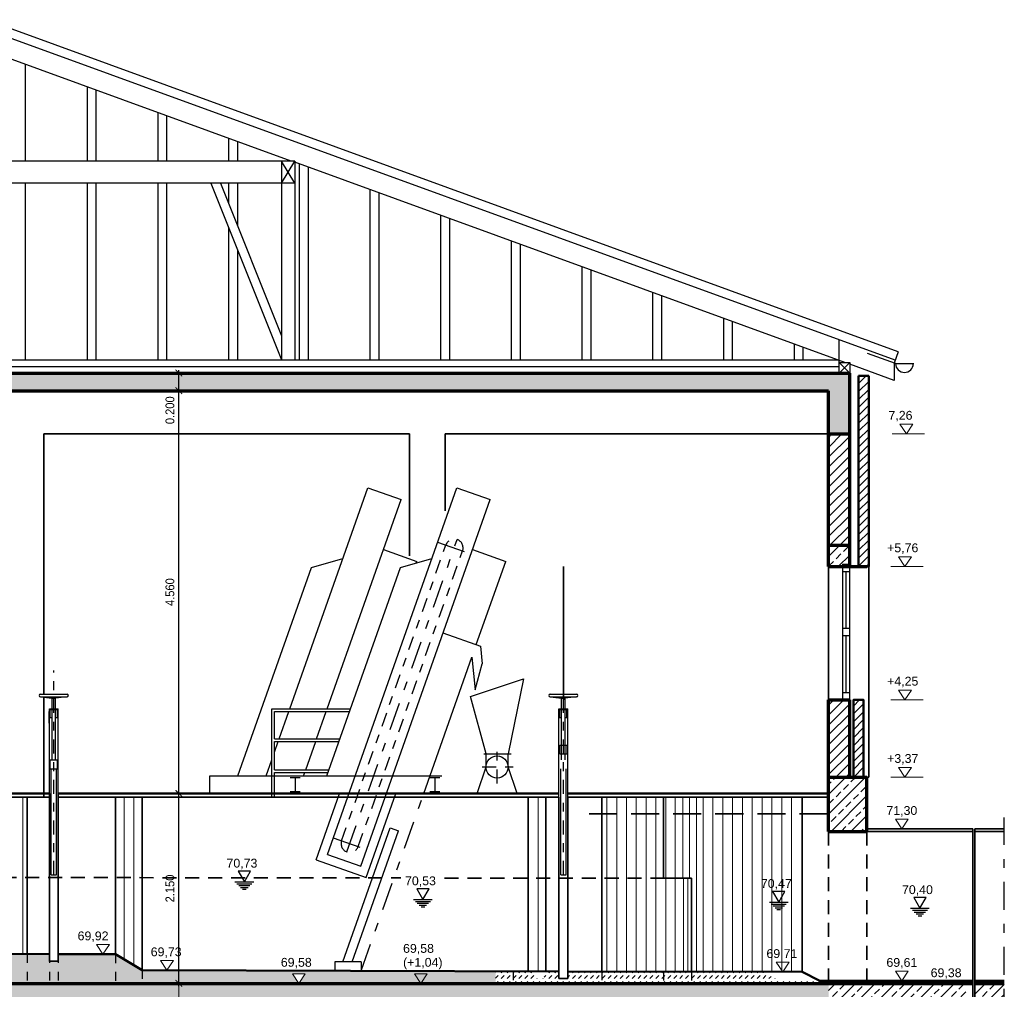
# Model space of a CAD drawing. Header units: metres. Extents: x -5 to 93, y -48 to 79.
# Tile 41 of 91: x 18 to 29, y 68 to 79. Entities that reach past the tile are written whole.
import ezdxf

# ---------------------------------------------------------------- set-up
doc = ezdxf.new("R2010")
doc.units = ezdxf.units.M
doc.header["$LTSCALE"] = 0.05
doc.header["$PDMODE"] = 35
doc.header["$PDSIZE"] = 0.1
for name, pattern in [('STRICHPUNKT2', [12.7, 6.35, -3.175, 0, -3.175]), ('VERDECKT', [9.525, 6.35, -3.175]), ('VERDECKT2', [4.7625, 3.175, -1.5875])]:
    doc.linetypes.add(name, pattern=pattern)
for name, color, linetype, lineweight in [('Bemassung_Bau', 7, 'Continuous', 18), ('Beschrifttung', 7, 'Continuous', 18), ('Dach-Holz', 7, 'Continuous', 25), ('Fenster', 7, 'Continuous', 25), ('Maschinenbau', 152, 'Continuous', 30), ('Maschinenbau-mitte', 152, 'STRICHPUNKT2', 25), ('Sonstiges-1', 3, 'Continuous', 25), ('Sonstiges-Mitte', 3, 'STRICHPUNKT2', 25), ('Sonstiges-verdeckt', 3, 'VERDECKT2', 25), ('Treppe', 7, 'Continuous', 25), ('Wand', 6, 'Continuous', 70), ('Wand-dünn', 2, 'Continuous', 35), ('Wand-Fussbodenaufbau', 1, 'Continuous', 50), ('Wand-Schraffur', 252, 'Continuous', 20), ('Wand-verdeckt', 2, 'VERDECKT', 35), ('Wand-Verkleidung', 1, 'Continuous', 50)]:
    doc.layers.add(name, color=color, linetype=linetype, lineweight=lineweight)
doc.layers.add('Wasseranzeige', color=140, linetype='Continuous')
doc.styles.add('Arial', font='arial.ttf', dxfattribs={"width": 0.9})
doc.styles.get("Standard").update_dxf_attribs({"font": 'arial.ttf'})
doc.dimstyles.new('AEC Bemassung 1-50', dxfattribs={"dimtxt": 0.1, "dimasz": 0.075, "dimexe": 0.0625, "dimexo": 0, "dimgap": 0.05, "dimtad": 1, "dimdec": 3, "dimrnd": 0.005, "dimzin": 1, "dimdsep": 46, "dimtxsty": 'Arial', "dimblk": 'ARCHTICK', "dimcen": 0.125, "dimdle": 0.03125, "dimazin": 0, "dimtfac": 1, "dimtdec": 3, "dimtix": 1, "dimtmove": 2, "dimatfit": 2, "dimfxl": 1, "dimtolj": 1, "dimtzin": 0, "dimarcsym": 0})
pattern_1 = [(45, (-9e-16, 25.69289), (-0.1122532, 0.1122532), []), (45, (0.11225, 25.69289), (-0.1122532, 0.1122532), [0.079375, -0.0396875])]
pattern_2 = [(45, (-0.34923, 0), (0, 0.06735192), [0.047625, -0.047625])]
pattern_3 = [(45, (-0.34923, 0), (-0.1122532, 0.1122532), []), (45, (-0.23698, 0), (-0.1122532, 0.1122532), [0.079375, -0.0396875])]

# ---------------------------------------------------------------- blocks, each defined once
blk = doc.blocks.new('_ArchTick')
at = {"color": 0, "linetype": 'ByBlock', "const_width": 0.15}
blk.add_lwpolyline([(-0.5, -0.5), (0.5, 0.5)], dxfattribs=at)
blk = doc.blocks.new('WASSERAN')
at = {"layer": 'Wasseranzeige'}
for p, q in [((-6.25, 0), (6.25, 0)), ((-5, -1.25), (5, -1.25)), ((-3.75, -2.5), (3.75, -2.5)), ((-2.5, -3.75), (2.5, -3.75)), ((-1.25, -5), (1.25, -5))]:
    blk.add_line(p, q, dxfattribs=at)
blk.add_lwpolyline([(0, 0), (4.13, 7.15), (-4.13, 7.15)], close=True, dxfattribs=at)
blk = doc.blocks.new('*D230')
at = {"layer": 'Bemassung_Bau', "color": 0, "lineweight": -2, "transparency": 16777216}
for p, q in [((19.308, 68.142), (19.308, 70.355)), ((19.308, 70.323), (19.37, 70.323)), ((19.308, 68.173), (19.245, 68.173))]:
    blk.add_line(p, q, dxfattribs=at)
at = {"layer": 'Defpoints', "color": 0, "transparency": 16777216}
for p in [(19.308, 70.323), (19.308, 70.323), (19.308, 68.173)]:
    blk.add_point(p, dxfattribs=at)
at = {"layer": 'Bemassung_Bau', "color": 0, "lineweight": -2, "transparency": 16777216, "xscale": 0.075, "yscale": 0.075, "zscale": 0.075}
for p, rotation in [((19.308, 70.323), 90), ((19.308, 68.173), 270)]:
    blk.add_blockref('_ArchTick', p, dxfattribs=dict(at, rotation=rotation))
at = {"layer": 'Bemassung_Bau', "color": 0, "transparency": 16777216, "insert": (19.207, 69.248), "char_height": 0.1, "attachment_point": 5, "rotation": 90, "style": 'Arial'}
blk.add_mtext('\\A1;2.150', dxfattribs=at)
blk = doc.blocks.new('*D231')
at = {"layer": 'Bemassung_Bau', "color": 0, "lineweight": -2, "transparency": 16777216}
for p, q in [((19.308, 70.292), (19.308, 74.915)), ((19.308, 74.883), (19.37, 74.883)), ((19.308, 70.323), (19.37, 70.323))]:
    blk.add_line(p, q, dxfattribs=at)
at = {"layer": 'Defpoints', "color": 0, "transparency": 16777216}
for p in [(19.308, 74.883), (19.308, 74.883), (19.308, 70.323)]:
    blk.add_point(p, dxfattribs=at)
at = {"layer": 'Bemassung_Bau', "color": 0, "lineweight": -2, "transparency": 16777216, "xscale": 0.075, "yscale": 0.075, "zscale": 0.075}
for p, rotation in [((19.308, 74.883), 90), ((19.308, 70.323), 270)]:
    blk.add_blockref('_ArchTick', p, dxfattribs=dict(at, rotation=rotation))
at = {"layer": 'Bemassung_Bau', "color": 0, "transparency": 16777216, "insert": (19.207, 72.603), "char_height": 0.1, "attachment_point": 5, "rotation": 90, "style": 'Arial'}
blk.add_mtext('\\A1;4.560', dxfattribs=at)
blk = doc.blocks.new('*D232')
at = {"layer": 'Bemassung_Bau', "color": 0, "lineweight": -2, "transparency": 16777216}
for p, q in [((19.308, 74.852), (19.308, 75.115)), ((19.308, 75.083), (19.37, 75.083)), ((19.308, 74.883), (19.37, 74.883))]:
    blk.add_line(p, q, dxfattribs=at)
at = {"layer": 'Defpoints', "color": 0, "transparency": 16777216}
for p in [(19.308, 75.083), (19.308, 75.083), (19.308, 74.883)]:
    blk.add_point(p, dxfattribs=at)
at = {"layer": 'Bemassung_Bau', "color": 0, "lineweight": -2, "transparency": 16777216, "xscale": 0.075, "yscale": 0.075, "zscale": 0.075}
for p, rotation in [((19.308, 75.083), 90), ((19.308, 74.883), 270)]:
    blk.add_blockref('_ArchTick', p, dxfattribs=dict(at, rotation=rotation))
at = {"layer": 'Bemassung_Bau', "color": 0, "transparency": 16777216, "insert": (19.207, 74.662), "char_height": 0.1, "attachment_point": 5, "rotation": 90, "style": 'Arial'}
blk.add_mtext('\\A1;0.200', dxfattribs=at)

msp = doc.modelspace()

# ---------------------------------------------------------------- hatches: boundary and pattern name
at = {"layer": 'Wand-Schraffur'}
h = msp.add_hatch(dxfattribs=at)
h.set_pattern_fill('ANSI33', color=256, scale=0.025, style=0)
h.set_pattern_definition(pattern_1)
h.paths.add_polyline_path([(26.8994, 75.0833), (5.2794, 75.0833), (5.2794, 74.3933), (5.5794, 74.3933), (5.5794, 74.8833), (26.6594, 74.8833), (26.6594, 74.3933), (26.8994, 74.3933)])
h = msp.add_hatch(dxfattribs=at)
h.set_pattern_fill('ANSI31', color=256, scale=0.02, style=0)
h.set_pattern_definition([(45, (-9e-16, 25.69289), (-0.04490128, 0.04490128), [])])
h.paths.add_polyline_path([(27.0569, 71.3833), (26.9419, 71.3833), (26.9419, 70.5083), (27.0569, 70.5083)])
h.paths.add_polyline_path([(27.1144, 75.0503), (26.9994, 75.0503), (26.9994, 72.8933), (27.1144, 72.8933)])
h = msp.add_hatch(dxfattribs=at)
h.set_pattern_fill('ANSI31', color=256, scale=0.025, style=0)
h.set_pattern_definition([(45, (-9e-16, 25.69289), (-0.0561266, 0.0561266), [])])
h.paths.add_polyline_path([(26.6594, 73.1333), (26.8994, 73.1333), (26.8994, 74.3933), (26.6594, 74.3933)])
h.paths.add_polyline_path([(26.6594, 70.5083), (26.8994, 70.5083), (26.8994, 71.3833), (26.6594, 71.3833)])
h = msp.add_hatch(dxfattribs=at)
h.set_pattern_fill('ANSI33', color=256, scale=0.025, style=0)
h.set_pattern_definition(pattern_1)
h.paths.add_polyline_path([(26.8994, 72.8933), (26.8994, 73.1333), (26.6594, 73.1333), (26.6594, 72.8933)])
h.paths.add_polyline_path([(26.6594, 69.8933), (27.0944, 69.8933), (27.0944, 70.5083), (26.6594, 70.5083)])
h = msp.add_hatch(dxfattribs=at)
h.set_pattern_fill('ANSI33', color=256, scale=0.025, style=0)
h.set_pattern_definition(pattern_3)
h.paths.add_polyline_path([(17.4294, 67.8733), (17.4294, 63.3933), (14.9294, 63.3933), (14.9294, 63.4433), (14.9294, 67.8733)], flags=17)
h.paths.add_polyline_path([(14.6294, 67.8733), (14.6294, 63.3933), (12.1294, 63.3933), (12.1294, 67.8733)], flags=17)
h.paths.add_polyline_path([(7.2794, 68.1733), (5.5794, 68.1733), (5.5794, 70.0833), (7.2794, 70.0833)], flags=17)
h.paths.add_polyline_path([(6.6047, 68.2828), (6.5326, 68.1733), (6.4606, 68.2828)], flags=16)
h.paths.add_polyline_path([(9.8044, 68.1733), (9.2544, 68.1733), (9.2544, 67.8733), (9.8044, 67.8733)], flags=17)
h.paths.add_polyline_path([(16.8566, 67.5847), (17.2149, 67.5847), (17.2149, 67.3972), (16.8566, 67.3972)], flags=24)
h.paths.add_polyline_path([(15.9971, 67.5847), (16.243, 67.5847), (16.243, 67.3972), (15.9971, 67.3972)], flags=24)
h.paths.add_polyline_path([(14.6037, 67.5847), (14.962, 67.5847), (14.962, 67.3972), (14.6037, 67.3972)], flags=24)
h.paths.add_polyline_path([(12.7152, 67.5847), (13.0318, 67.5847), (13.0318, 67.3972), (12.7152, 67.3972)], flags=24)
h.paths.add_polyline_path([(6.293, 68.2724), (6.722, 68.2724), (6.722, 68.4977), (6.293, 68.4977)], flags=24)
h.paths.add_polyline_path([(5.2794, 64.3533), (5.5794, 64.3533), (5.5794, 67.8733), (8.5794, 67.8733), (8.5794, 67.6233), (8.9794, 67.6233), (8.9794, 67.8733), (9.1044, 67.8733), (9.1044, 68.1733), (7.5794, 68.1733), (7.5794, 70.2833), (5.2794, 70.2833), (5.2794, 66.9833), (5.1444, 66.9833), (5.1444, 66.7833), (5.2794, 66.7833)])
h.paths.add_polyline_path([(5.5794, 64.2333), (5.2794, 64.2333), (5.2794, 62.8933), (17.7294, 62.8933), (17.7294, 67.8733), (26.6594, 67.8733), (26.6594, 68.1733), (9.9544, 68.1733), (9.9544, 67.8733), (11.8294, 67.8733), (11.8294, 63.3933), (5.5794, 63.3933)])
h = msp.add_hatch(dxfattribs=at)
h.set_pattern_fill('DASH', color=256, scale=0.015, angle=45, style=0)
h.set_pattern_definition(pattern_2)
h.paths.add_polyline_path([(14.1536, 68.5133), (13.8044, 68.5149), (13.8044, 68.1733), (15.7614, 68.1733), (15.7614, 68.5097)])
h.paths.add_polyline_path([(16.4788, 68.1733), (16.4788, 68.5081), (15.7614, 68.5097), (15.7614, 68.1733)])
h.paths.add_polyline_path([(16.7928, 68.1733), (16.7928, 68.5074), (16.4788, 68.5081), (16.4788, 68.1733)])
h.paths.add_polyline_path([(17.5928, 68.1733), (17.5928, 68.5056), (16.7928, 68.5074), (16.7928, 68.1733)])
h.paths.add_polyline_path([(17.5928, 68.1733), (17.8424, 68.1733), (17.8424, 68.505), (17.5928, 68.5056)])
h.paths.add_polyline_path([(17.9424, 68.425), (17.8424, 68.425), (17.8424, 68.1733), (17.9424, 68.1733)])
h.paths.add_polyline_path([(18.5924, 68.1733), (18.5924, 68.5033), (17.9424, 68.5048), (17.9424, 68.425), (17.9424, 68.1733)])
h.paths.add_polyline_path([(18.8924, 68.1733), (18.8924, 68.3233), (18.5924, 68.5033), (18.5924, 68.1733)])
h.paths.add_polyline_path([(18.8924, 68.3233), (18.8924, 68.1733), (20.6638, 68.1733), (20.5918, 68.2828), (20.7358, 68.2828), (20.6638, 68.1733), (22.8924, 68.1733), (22.8924, 68.3119)])
h.paths.add_polyline_path([(20.4241, 68.2724), (20.8925, 68.2724), (20.8925, 68.4977), (20.4241, 68.4977)], flags=9)
h = msp.add_hatch(dxfattribs=at)
h.set_pattern_fill('DASH', color=256, scale=0.015, angle=45, style=0)
h.set_pattern_definition(pattern_2)
h.paths.add_polyline_path([(23.0924, 68.3114), (22.8924, 68.3119), (22.8924, 68.1733), (23.0924, 68.1733)])
h.paths.add_polyline_path([(24.7934, 68.3065), (24.0934, 68.3085), (24.0934, 68.1733), (24.7934, 68.1733)])
h.paths.add_polyline_path([(25.1074, 68.3056), (24.7934, 68.3065), (24.7934, 68.1733), (25.1074, 68.1733)])
h.paths.add_polyline_path([(26.6594, 68.2033), (26.1076, 68.2033), (25.9076, 68.3033), (25.1074, 68.3056), (25.1074, 68.1733), (26.6594, 68.1733)])
h.paths.add_polyline_path([(27.0944, 68.2033), (26.6594, 68.2033), (26.6594, 68.1733), (27.0944, 68.1733)])
h.paths.add_polyline_path([(28.2144, 68.1733), (28.2144, 68.2033), (27.0944, 68.2033), (27.0944, 68.1733)])
h.paths.add_polyline_path([(23.6094, 68.2306), (23.6094, 68.3099), (23.4424, 68.3104), (23.4424, 68.2306), (23.3424, 68.2306), (23.3424, 68.3106), (23.0924, 68.3114), (23.0924, 68.1733), (24.0934, 68.1733), (24.0934, 68.3085), (23.7094, 68.3096), (23.7094, 68.2306)])
h = msp.add_hatch(dxfattribs=at)
h.set_pattern_fill('ANSI33', color=256, scale=0.025, style=0)
h.set_pattern_definition(pattern_3)
h.paths.add_polyline_path([(26.754, 67.5847), (26.9998, 67.5847), (26.9998, 67.3972), (26.754, 67.3972)], flags=24)
h.paths.add_polyline_path([(28.2144, 67.9733), (28.2144, 68.1733), (26.6594, 68.1733), (26.6594, 66.1833), (27.0944, 66.1833), (27.0944, 67.9733)])
h = msp.add_hatch(dxfattribs=at)
h.set_pattern_fill('ANSI33', color=256, scale=0.025, style=0)
h.paths.add_polyline_path([(28.6488, 68.1733), (28.3144, 68.1733), (28.3144, 67.9733), (28.6488, 67.9733)])

# ---------------------------------------------------------------- linework, layer by layer
at = {"layer": 'Bemassung_Bau'}
for p, q in [((19.3076, 67.8421), (19.3076, 68.2046)), ((19.1938, 68.1733), (19.3701, 68.1733))]:
    msp.add_line(p, q, dxfattribs=at)
at = {"layer": 'Beschrifttung'}
for p, q in [((27.7451, 74.3933), (27.3798, 74.3933)), ((27.7297, 72.8933), (27.3644, 72.8933)), ((27.7297, 71.3833), (27.3644, 71.3833)), ((27.7297, 70.5083), (27.3644, 70.5083))]:
    msp.add_line(p, q, dxfattribs=at)
for points in [[(27.5402, 74.3933), (27.4682, 74.5028), (27.6122, 74.5028), (27.5402, 74.3933)], [(27.5248, 72.8933), (27.4528, 73.0028), (27.5968, 73.0028), (27.5248, 72.8933)], [(27.5248, 71.3833), (27.4528, 71.4928), (27.5968, 71.4928), (27.5248, 71.3833)], [(27.5248, 70.5083), (27.4528, 70.6178), (27.5968, 70.6178), (27.5248, 70.5083)], [(27.4886, 69.9233), (27.4166, 70.0328), (27.5606, 70.0328), (27.4886, 69.9233)], [(18.4488, 68.5037), (18.3768, 68.6131), (18.5209, 68.6131), (18.4488, 68.5037)], [(19.1731, 68.3233), (19.1011, 68.4328), (19.2451, 68.4328), (19.1731, 68.3233)], [(26.1409, 68.3035), (26.0689, 68.413), (26.2129, 68.413), (26.1409, 68.3035)], [(27.4886, 68.2033), (27.4166, 68.3128), (27.5606, 68.3128), (27.4886, 68.2033)], [(20.6638, 68.1733), (20.5918, 68.2828), (20.7358, 68.2828), (20.6638, 68.1733)], [(22.047, 68.1733), (21.975, 68.2828), (22.119, 68.2828), (22.047, 68.1733)]]:
    msp.add_lwpolyline(points, dxfattribs=at)
at = {"layer": 'Dach-Holz'}
for p, q in [((27.448, 75.3242), (17.1194, 79.0835)), ((27.4139, 75.2302), (17.1017, 78.9835)), ((20.5803, 77.4833), (17.1454, 78.7335)), ((17.5694, 78.5792), (17.5694, 77.4833)), ((18.2694, 78.3244), (18.2694, 77.4833)), ((18.3694, 78.288), (18.3694, 77.4833)), ((19.0694, 78.0333), (19.0694, 77.4833)), ((19.1694, 77.9969), (19.1694, 77.4833)), ((19.8694, 77.7421), (19.8694, 77.4833)), ((19.9694, 77.7057), (19.9694, 77.4833)), ((20.6194, 77.4833), (16.8894, 77.4833)), ((20.4694, 77.4833), (20.4694, 75.2333)), ((20.6194, 77.2333), (20.4694, 77.4833)), ((20.4694, 77.2333), (20.6194, 77.4833)), ((20.6194, 77.4833), (20.6194, 75.2333)), ((26.8445, 75.2033), (20.6194, 77.4691)), ((20.6694, 77.4509), (20.6694, 75.2333)), ((20.7694, 77.4145), (20.7694, 75.2333)), ((20.6194, 77.2333), (16.8894, 77.2333)), ((17.5694, 77.2333), (17.5694, 75.2333)), ((18.2694, 77.2333), (18.2694, 75.2333)), ((18.3694, 77.2333), (18.3694, 75.2333)), ((19.0694, 77.2333), (19.0694, 75.2333)), ((19.1694, 77.2333), (19.1694, 75.2333)), ((19.6694, 77.2333), (20.4694, 75.2333)), ((19.7771, 77.2333), (20.4694, 75.5026)), ((19.8694, 77.2333), (19.8694, 77.0026)), ((19.9694, 77.2333), (19.9694, 76.7526)), ((21.4694, 77.1597), (21.4694, 75.2333)), ((21.5694, 77.1233), (21.5694, 75.2333)), ((22.2694, 76.8686), (22.2694, 75.2333)), ((22.3694, 76.8322), (22.3694, 75.2333)), ((19.8694, 76.7333), (19.8694, 75.2333)), ((23.0694, 76.5774), (23.0694, 75.2333)), ((19.9694, 76.4833), (19.9694, 75.2333)), ((23.1694, 76.541), (23.1694, 75.2333)), ((23.8694, 76.2862), (23.8694, 75.2333)), ((23.9694, 76.2498), (23.9694, 75.2333)), ((24.6694, 75.995), (24.6694, 75.2333)), ((24.7694, 75.9586), (24.7694, 75.2333)), ((25.4694, 75.7038), (25.4694, 75.2333)), ((25.5694, 75.6674), (25.5694, 75.2333)), ((26.7794, 75.2033), (26.7794, 75.4612)), ((26.2694, 75.4127), (26.2694, 75.2333)), ((26.3694, 75.3763), (26.3694, 75.2333)), ((27.448, 75.3242), (27.4017, 75.1967)), ((13.7077, 75.2333), (26.7794, 75.2333)), ((27.4188, 75.1905), (27.1005, 75.306)), ((13.7077, 75.1583), (26.7794, 75.1583)), ((26.8994, 75.0833), (26.7794, 75.2033)), ((26.7794, 75.0833), (26.8994, 75.2033)), ((27.4017, 75.0005), (26.8994, 75.1834)), ((27.4017, 75.1967), (27.4017, 75.0005)), ((27.4188, 75.1905), (27.6245, 75.1905))]:
    msp.add_line(p, q, dxfattribs=at)
msp.add_lwpolyline([(26.8994, 75.0833), (26.7794, 75.0833), (26.7794, 75.2033), (26.8994, 75.2033)], close=True, dxfattribs=at)
msp.add_arc((27.5188, 75.1905), 0.1, 180, 0, dxfattribs=at)
at = {"layer": 'Fenster'}
for p, q in [((26.8194, 72.9183), (26.8994, 72.9183)), ((26.8194, 72.8383), (26.8994, 72.8383)), ((26.8594, 72.1908), (26.8594, 72.8383)), ((26.8594, 71.4633), (26.8594, 72.1108)), ((26.8994, 71.4633), (26.8194, 71.4633))]:
    msp.add_line(p, q, dxfattribs=at)
msp.add_lwpolyline([(26.8194, 72.9183), (26.8194, 71.3833), (26.8994, 71.3833), (26.8994, 72.9183)], dxfattribs=at)
msp.add_lwpolyline([(26.8194, 72.1108), (26.8994, 72.1108), (26.8994, 72.1908), (26.8194, 72.1908)], close=True, dxfattribs=at)
at = {"layer": 'Maschinenbau'}
for p, q in [((20.5625, 71.2833), (21.4444, 73.7833)), ((20.988, 69.6339), (22.4517, 73.7833)), ((21.4444, 73.7833), (21.8216, 73.6503)), ((22.4517, 73.7833), (22.829, 73.6503)), ((20.9866, 71.2833), (21.8216, 73.6503)), ((21.3652, 69.5009), (22.829, 73.6503)), ((20.8088, 72.8833), (21.1622, 72.9833)), ((21.622, 73.0844), (21.9992, 72.9514)), ((21.8161, 72.8833), (22.1695, 72.9833)), ((22.6294, 73.0844), (23.0066, 72.9514)), ((19.9763, 70.5233), (20.8088, 72.8833)), ((20.9836, 70.5233), (21.8161, 72.8833)), ((21.9928, 72.9333), (21.9992, 72.9514)), ((22.6739, 72.0083), (23.0066, 72.9514)), ((22.2967, 72.1414), (22.7211, 71.9917)), ((22.7211, 71.9917), (22.7385, 71.7925)), ((22.0795, 70.3233), (22.624, 71.8669)), ((22.624, 71.8669), (22.6594, 71.4984)), ((22.6594, 71.4984), (22.7385, 71.7925)), ((22.6094, 71.4233), (23.2094, 71.6233)), ((23.2094, 71.6233), (23.0344, 70.7733)), ((17.7424, 71.4483), (18.0424, 71.4483)), ((22.7844, 70.7733), (22.6094, 71.4233)), ((23.5094, 71.4483), (23.8094, 71.4483)), ((17.7424, 71.4183), (17.8724, 71.4033)), ((17.7424, 71.4183), (18.0424, 71.4183)), ((17.8724, 71.2833), (17.8724, 71.4033)), ((17.8724, 71.4033), (17.9124, 71.4033)), ((17.8724, 71.4033), (17.9124, 71.4033)), ((18.0424, 71.4183), (17.9124, 71.4033)), ((17.9124, 71.2833), (17.9124, 71.4033)), ((23.5094, 71.4183), (23.6394, 71.4033)), ((23.5094, 71.4183), (23.8094, 71.4183)), ((23.6394, 71.2833), (23.6394, 71.4033)), ((23.6394, 71.4033), (23.6794, 71.4033)), ((23.6394, 71.2833), (23.6394, 71.4033)), ((23.6394, 71.4033), (23.6794, 71.4033)), ((23.8094, 71.4183), (23.6794, 71.4033)), ((23.6794, 71.2833), (23.6794, 71.4033)), ((23.6794, 71.2833), (23.6794, 71.4033)), ((17.8424, 71.2833), (17.9424, 71.2833)), ((17.8424, 71.1833), (17.8424, 71.2833)), ((17.8424, 70.3233), (17.8424, 71.2833)), ((17.8524, 71.2733), (17.9324, 71.2733)), ((17.8524, 71.1833), (17.8524, 71.2733)), ((17.8724, 70.7033), (17.8724, 71.2733)), ((17.9124, 70.7033), (17.9124, 71.2733)), ((17.9324, 71.1833), (17.9324, 71.2733)), ((17.9424, 70.3233), (17.9424, 71.2833)), ((20.4423, 70.9427), (20.5519, 71.2533)), ((20.8665, 70.9427), (20.976, 71.2533)), ((23.6094, 70.2833), (23.6094, 71.2833)), ((23.6094, 71.2833), (23.7094, 71.2833)), ((23.6094, 71.1833), (23.6094, 71.2833)), ((23.6094, 71.2833), (23.7094, 71.2833)), ((23.6094, 71.1833), (23.6094, 71.2833)), ((23.6194, 71.2733), (23.6994, 71.2733)), ((23.6194, 71.1833), (23.6194, 71.2733)), ((23.6194, 71.2733), (23.6994, 71.2733)), ((23.6194, 71.1833), (23.6194, 71.2733)), ((23.6394, 70.7033), (23.6394, 71.2733)), ((23.6794, 70.7033), (23.6794, 71.2733)), ((23.6994, 71.1833), (23.6994, 71.2733)), ((23.6994, 71.1833), (23.6994, 71.2733)), ((23.7094, 70.2833), (23.7094, 71.2833)), ((17.8424, 71.1833), (17.8724, 71.1833)), ((17.9124, 71.1833), (17.9424, 71.1833)), ((23.6094, 71.1833), (23.6394, 71.1833)), ((23.6094, 71.1833), (23.6394, 71.1833)), ((23.6794, 71.1833), (23.7094, 71.1833)), ((23.6794, 71.1833), (23.7094, 71.1833)), ((20.3884, 70.7898), (20.4317, 70.9127)), ((20.7427, 70.592), (20.8559, 70.9127)), ((23.6201, 70.7715), (23.6201, 70.8715)), ((23.6201, 70.8715), (23.7001, 70.8715)), ((23.7001, 70.7715), (23.7001, 70.8715)), ((22.7589, 70.7733), (23.0669, 70.7733)), ((22.7844, 70.6233), (22.7844, 70.7733)), ((23.0344, 70.6233), (23.0344, 70.7733)), ((23.6201, 70.7715), (23.7001, 70.7715)), ((17.8524, 70.6033), (17.8524, 70.7033)), ((17.8524, 70.7033), (17.9324, 70.7033)), ((17.9324, 70.6033), (17.9324, 70.7033)), ((20.2944, 70.5233), (20.3584, 70.7048)), ((17.8524, 70.6033), (17.9324, 70.6033)), ((17.8624, 69.4012), (17.8624, 70.6033)), ((17.9224, 69.4012), (17.9224, 70.6033)), ((20.7185, 70.5233), (20.7322, 70.562)), ((22.6844, 70.3233), (22.7844, 70.6233)), ((23.1344, 70.3233), (23.0344, 70.6233)), ((23.6294, 69.4012), (23.6294, 70.6033)), ((23.6894, 69.4012), (23.6894, 70.6033)), ((20.8604, 69.5729), (21.1252, 70.3233)), ((21.4263, 69.3733), (21.7614, 70.3233)), ((21.1633, 68.4174), (21.698, 69.9333)), ((21.2692, 68.4171), (21.7923, 69.9001)), ((21.698, 69.9333), (21.7923, 69.9001)), ((20.8604, 69.5729), (21.4263, 69.3733)), ((20.988, 69.6339), (21.3652, 69.5009)), ((17.8624, 69.4012), (17.9224, 69.4012)), ((23.6294, 69.4012), (23.6894, 69.4012)), ((21.0715, 68.4168), (21.0715, 68.3176)), ((21.3715, 68.4168), (21.0715, 68.4168)), ((21.3715, 68.4168), (21.3715, 68.3168))]:
    msp.add_line(p, q, dxfattribs=at)
msp.add_circle((22.9094, 70.6233), 0.125, dxfattribs=at)
for centre, start, end in [((17.7424, 71.4333), 90, 270), ((18.0424, 71.4333), 270, 90), ((23.5094, 71.4333), 90, 270), ((23.8094, 71.4333), 270, 90)]:
    msp.add_arc(centre, 0.015, start, end, dxfattribs=at)
at = {"layer": 'Maschinenbau-mitte', "ltscale": 0.5}
for p, q in [((21.1488, 69.7893), (22.3298, 73.1371)), ((21.3375, 69.7227), (22.5184, 73.0706)), ((17.8924, 69.4012), (17.8924, 71.7172)), ((23.6594, 69.4012), (23.6594, 71.7172)), ((22.9094, 70.4372), (22.9094, 70.8533)), ((22.7412, 70.6233), (23.0913, 70.6233))]:
    msp.add_line(p, q, dxfattribs=at)
at = {"layer": 'Maschinenbau-mitte'}
for p, q in [((21.2099, 69.6617), (22.4574, 73.1981)), ((22.2355, 73.1704), (22.6127, 73.0373)), ((21.3717, 68.3168), (22.0654, 70.2833)), ((21.0545, 69.8226), (21.4318, 69.6895))]:
    msp.add_line(p, q, dxfattribs=at)
at = {"layer": 'Maschinenbau-mitte', "ltscale": 0.5}
for centre, start, end in [((22.4241, 73.1038), 340.56916, 160.56916), ((21.2431, 69.756), 160.56916, 340.56916)]:
    msp.add_arc(centre, 0.1, start, end, dxfattribs=at)
at = {"layer": 'Sonstiges-1'}
for p, q in [((19.6594, 70.5233), (22.284, 70.5233)), ((19.6594, 70.3233), (19.6594, 70.5233))]:
    msp.add_line(p, q, dxfattribs=at)
at = {"layer": 'Sonstiges-Mitte'}
msp.add_line((28.6488, 67.5354), (28.6488, 70.0506), dxfattribs=at)
at = {"layer": 'Sonstiges-verdeckt'}
for p, q in [((20.5654, 70.5041), (20.6803, 70.5041)), ((20.6272, 70.3445), (20.6272, 70.5041)), ((22.1464, 70.5041), (22.2613, 70.5041)), ((22.2082, 70.3445), (22.2082, 70.5041)), ((20.5654, 70.3445), (20.6803, 70.3445)), ((22.1464, 70.3445), (22.2613, 70.3445))]:
    msp.add_line(p, q, dxfattribs=at)
at = {"layer": 'Sonstiges-verdeckt', "ltscale": 0.25}
for p, q in [((17.5928, 68.5056), (17.5928, 68.1733)), ((17.8424, 68.505), (17.8424, 68.1733)), ((17.9424, 68.5048), (17.9424, 68.1733)), ((18.5924, 68.5033), (18.5924, 68.1733)), ((18.8924, 68.3233), (18.8924, 68.1733)), ((23.0924, 68.3119), (23.0924, 68.1733)), ((24.0934, 68.3085), (24.0934, 68.1733)), ((24.7934, 68.3065), (24.7934, 68.1733)), ((25.1074, 68.3065), (25.1074, 68.1733))]:
    msp.add_line(p, q, dxfattribs=at)
at = {"layer": 'Treppe'}
for p, q in [((17.8394, 71.1183), (17.8394, 71.2533)), ((17.8424, 71.2533), (17.8394, 71.2533)), ((20.3584, 70.2833), (20.3584, 71.2833)), ((20.3584, 71.2833), (21.2517, 71.2833)), ((20.3884, 70.9427), (20.3884, 71.2533)), ((20.3884, 71.2533), (21.2411, 71.2533)), ((20.3884, 70.9427), (21.1316, 70.9427)), ((20.3884, 70.592), (20.3884, 70.9127)), ((20.3884, 70.9127), (21.121, 70.9127)), ((17.8424, 70.562), (17.8394, 70.562)), ((20.3884, 70.592), (21.0078, 70.592)), ((20.3884, 70.2833), (20.3884, 70.562)), ((20.3884, 70.562), (20.9973, 70.562))]:
    msp.add_line(p, q, dxfattribs=at)
at = {"layer": 'Wand'}
for p, q in [((5.2794, 75.0833), (26.8994, 75.0833)), ((26.8994, 72.8933), (26.8994, 75.0833)), ((5.5794, 74.8833), (26.6594, 74.8833)), ((26.6594, 72.8933), (26.6594, 74.8833)), ((26.6594, 74.3933), (26.8994, 74.3933)), ((26.6594, 72.9948), (26.6594, 73.9348)), ((26.6594, 73.1333), (26.8994, 73.1333)), ((26.6594, 72.8933), (27.0944, 72.8933)), ((26.6594, 69.8933), (26.6594, 71.3833)), ((26.6594, 71.3833), (26.8994, 71.3833)), ((26.8994, 70.5083), (26.8994, 71.3833)), ((26.6594, 70.5083), (27.0944, 70.5083)), ((27.0944, 69.8933), (27.0944, 70.5083)), ((26.6594, 69.8933), (27.0944, 69.8933)), ((9.9394, 68.1733), (28.2944, 68.1733)), ((28.3144, 68.1733), (28.6488, 68.1733))]:
    msp.add_line(p, q, dxfattribs=at)
at = {"layer": 'Wand-dünn'}
for p, q in [((17.7794, 74.3933), (21.9194, 74.3933)), ((21.9194, 74.3933), (21.9194, 73.0153)), ((22.3194, 74.3933), (26.6594, 74.3933)), ((22.3194, 74.3933), (22.3194, 73.5232)), ((23.6594, 72.8933), (23.6594, 71.3833)), ((26.6594, 72.8933), (26.6594, 71.3833)), ((27.1144, 70.5083), (27.1169, 72.8933)), ((27.1144, 70.5083), (27.0944, 70.5083)), ((17.8424, 68.505), (17.8424, 70.3233)), ((17.9424, 70.3233), (17.9424, 68.5048)), ((11.4294, 70.2833), (17.8424, 70.2833)), ((17.5928, 70.2833), (17.5928, 68.5056)), ((17.9424, 70.2833), (20.7466, 70.2833)), ((18.5924, 70.2833), (18.5924, 68.5033)), ((18.8924, 70.2833), (18.8924, 68.3233)), ((20.7466, 70.2833), (23.6094, 70.2833)), ((22.2686, 70.2833), (22.6686, 70.2833)), ((23.2594, 70.2833), (23.2594, 68.3119)), ((23.4594, 68.3106), (23.4594, 70.2833)), ((23.6094, 68.3106), (23.6094, 70.2833)), ((23.7094, 70.2833), (23.7094, 68.3104)), ((23.7094, 70.2833), (26.6594, 70.2833)), ((24.0934, 70.2833), (24.0934, 68.3085)), ((24.7934, 70.2833), (24.7934, 69.3637)), ((26.3594, 70.2833), (26.3594, 68.3033)), ((27.0944, 69.9233), (28.2944, 69.9233)), ((27.0944, 69.8933), (28.2944, 69.8933)), ((28.3144, 69.9233), (28.6488, 69.9233)), ((28.3144, 69.8933), (28.6488, 69.8933)), ((24.7934, 69.3637), (25.1074, 69.3637)), ((25.1074, 69.3637), (25.1074, 68.3056))]:
    msp.add_line(p, q, dxfattribs=at)
at = {"layer": 'Wand-dünn', "ltscale": 0.5}
for p, q in [((28.2944, 69.9233), (28.2944, 67.8733)), ((28.3144, 69.9233), (28.3144, 67.8733))]:
    msp.add_line(p, q, dxfattribs=at)
at = {"layer": 'Wand-dünn'}
for points in [[(17.7794, 71.4483), (17.7794, 74.3933)], [(17.7794, 70.2833), (17.7794, 71.4141)], [(17.8424, 68.505), (17.8424, 68.425), (17.9424, 68.425), (17.9424, 68.5048)], [(23.6094, 68.3106), (23.6094, 68.2306), (23.7094, 68.2306), (23.7094, 68.3104)]]:
    msp.add_lwpolyline(points, dxfattribs=at)
at = {"layer": 'Wand-Fussbodenaufbau'}
for p, q in [((11.4294, 70.3233), (17.8424, 70.3233)), ((17.9424, 70.3233), (23.6094, 70.3233)), ((23.7094, 70.3233), (26.6594, 70.3233)), ((14.1536, 68.5133), (17.8424, 68.505)), ((17.9424, 68.5048), (18.5924, 68.5033)), ((18.5924, 68.5033), (18.8924, 68.3233)), ((18.8924, 68.3233), (23.6094, 68.31)), ((23.7094, 68.3097), (26.3594, 68.3033)), ((26.3594, 68.3033), (26.5594, 68.2033)), ((26.5594, 68.2033), (28.2944, 68.2033)), ((28.3144, 68.2033), (28.6488, 68.2033))]:
    msp.add_line(p, q, dxfattribs=at)
at = {"layer": 'Wand-Schraffur'}
for p, q in [((17.5419, 69.3721), (17.5419, 70.2833)), ((18.6868, 69.3708), (18.6868, 70.2833)), ((18.798, 69.3707), (18.798, 70.2833)), ((23.3729, 69.3722), (23.3729, 70.2833)), ((24.1512, 69.3721), (24.1512, 70.2833)), ((24.2623, 69.3722), (24.2623, 70.2833)), ((24.3735, 69.3724), (24.3735, 70.2833)), ((24.4846, 69.3725), (24.4846, 70.2833)), ((24.5957, 69.3726), (24.5957, 70.2833)), ((24.7068, 69.3727), (24.7068, 70.2833)), ((24.818, 69.3729), (24.818, 70.2833)), ((24.9229, 68.3061), (24.9229, 70.2833)), ((25.0098, 69.3637), (25.0098, 70.2833)), ((25.0868, 69.3637), (25.0868, 70.2833)), ((25.1638, 68.2989), (25.1638, 70.2833)), ((25.2408, 68.2989), (25.2408, 70.2833)), ((25.2408, 70.0856), (25.2408, 70.2833)), ((25.352, 68.2986), (25.352, 70.2833)), ((25.4631, 68.2983), (25.4631, 70.2833)), ((25.5742, 68.298), (25.5742, 70.2833)), ((25.6853, 68.2977), (25.6853, 70.2833)), ((25.7965, 68.2973), (25.7965, 70.2833)), ((25.9076, 68.2983), (25.9076, 70.2833)), ((26.0187, 68.298), (26.0187, 70.2833)), ((26.1298, 68.2977), (26.1298, 70.2833)), ((26.241, 68.2973), (26.241, 70.2833)), ((17.5419, 68.5057), (17.5419, 69.3721)), ((18.6868, 68.4467), (18.6868, 69.3708)), ((18.798, 68.38), (18.798, 69.3707)), ((23.3729, 68.308), (23.3729, 69.3722)), ((24.1512, 68.3083), (24.1512, 69.3721)), ((24.2623, 68.308), (24.2623, 69.3722)), ((24.3735, 68.3077), (24.3735, 69.3724)), ((24.4846, 68.3074), (24.4846, 69.3725)), ((24.5957, 68.3071), (24.5957, 69.3726)), ((24.7068, 68.3068), (24.7068, 69.3727)), ((24.818, 68.3064), (24.818, 69.3729)), ((25.0169, 68.3059), (25.0169, 69.3637)), ((25.0666, 68.3057), (25.0666, 69.3637))]:
    msp.add_line(p, q, dxfattribs=at)
at = {"layer": 'Wand-verdeckt'}
msp.add_line((26.6483, 70.0923), (23.9185, 70.0923), dxfattribs=at)
at = {"layer": 'Wand-verdeckt', "ltscale": 0.5}
for p, q in [((26.6594, 69.8933), (26.6594, 68.1733)), ((27.0944, 69.8933), (27.0944, 68.1733)), ((16.7928, 69.373), (21.8196, 69.3671)), ((22.3148, 69.3666), (24.7934, 69.3637))]:
    msp.add_line(p, q, dxfattribs=at)
at = {"layer": 'Wand-Verkleidung'}
msp.add_line((26.9994, 75.0503), (27.1144, 75.0503), dxfattribs=at)
msp.add_lwpolyline([(26.9994, 75.0503), (26.9994, 72.8933), (27.1144, 72.8933), (27.1144, 75.0503)], dxfattribs=at)
msp.add_lwpolyline([(27.0569, 70.5083), (26.9419, 70.5083), (26.9419, 71.3833), (27.0569, 71.3833)], close=True, dxfattribs=at)

# ---------------------------------------------------------------- block references
at = {"layer": 'Bemassung_Bau', "xscale": 0.075, "yscale": 0.075, "zscale": 0.075, "rotation": 90}
msp.add_blockref('_ArchTick', (19.3076, 68.1733), dxfattribs=at)
at = {"layer": 'Beschrifttung', "xscale": 0.01693044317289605, "yscale": 0.01693044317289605, "zscale": 0.01693044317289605}
for p in [(20.0487, 69.3233), (22.0691, 69.1233), (26.0964, 69.0933), (27.6933, 69.0233)]:
    msp.add_blockref('WASSERAN', p, dxfattribs=at)

# ---------------------------------------------------------------- texts
at = {"layer": 'Beschrifttung'}
for s, p in [('7,26', (27.3381, 74.5547)), ('+5,76', (27.3227, 73.0547)), ('+4,25', (27.3227, 71.5447)), ('+3,37', (27.3227, 70.6697)), ('71,30', (27.3148, 70.0808)), ('70,73', (19.8466, 69.4847)), ('70,53', (21.867, 69.2847)), ('70,47', (25.8942, 69.2547)), ('70,40', (27.4912, 69.1847)), ('69,92', (18.1618, 68.6611)), ('69,73', (18.9892, 68.4808)), ('69,58', (21.8449, 68.5195)), ('69,71', (25.957, 68.461)), ('69,58', (20.4617, 68.3621)), ('(+1,04)', (21.8449, 68.3621)), ('69,61', (27.3148, 68.3608)), ('69,38', (27.8155, 68.2439))]:
    msp.add_text(s, height=0.1, dxfattribs=at).set_placement(p)

# ---------------------------------------------------------------- dimensions: what is measured, and where the dimension line sits
at = {"layer": 'Bemassung_Bau'}
dim = msp.add_linear_dim(base=(19.3076, 75.0833), p1=(19.3076, 74.8833), p2=(19.3076, 75.0833), angle=90, dimstyle='AEC Bemassung 1-50', dxfattribs=at)
dim.commit()
dim.dimension.update_dxf_attribs({"geometry": '*D232', "text_midpoint": (19.2065, 74.6619), "dimtype": 160})
for base, p1, p2, picture, middle in [((19.3076, 74.8833), (19.3076, 70.3233), (19.3076, 74.8833), '*D231', (19.2065, 72.6033)), ((19.3076, 70.3233), (19.3076, 68.1733), (19.3076, 70.3233), '*D230', (19.2065, 69.2483))]:
    dim = msp.add_linear_dim(base=base, p1=p1, p2=p2, angle=90, dimstyle='AEC Bemassung 1-50', dxfattribs=at)
    dim.commit()
    dim.dimension.update_dxf_attribs({"geometry": picture, "text_midpoint": middle})

doc.saveas('drawing.dxf')
